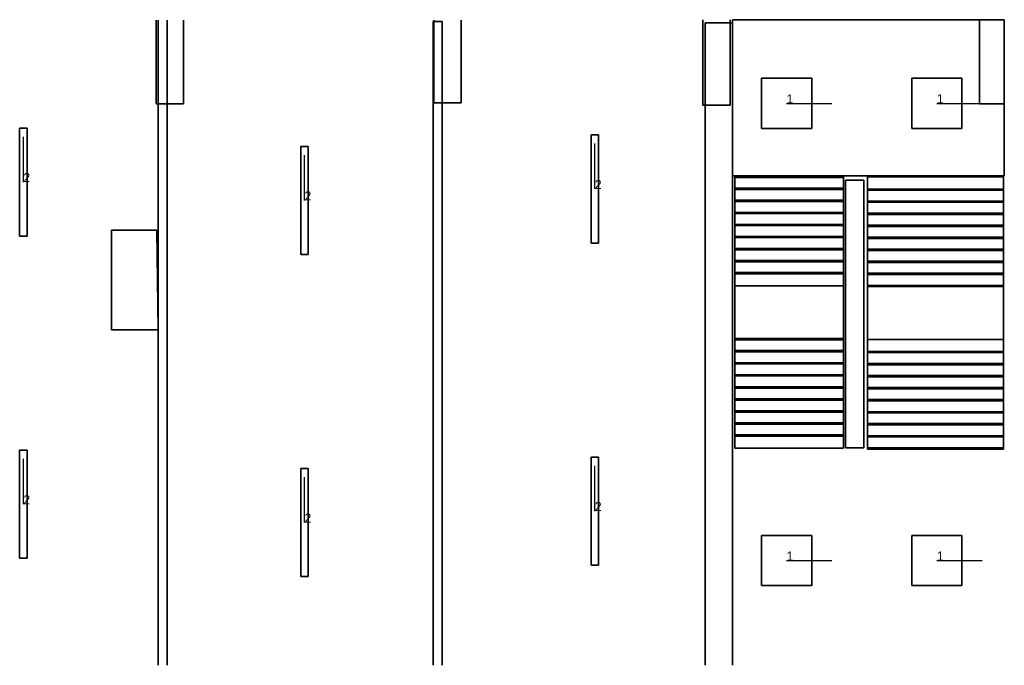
# Model space of a CAD drawing. Extents: x 84842 to 173860, y -489104 to -477254.
# Tile 6 of 6: x 141529 to 152392, y -489104 to -481984. Entities that reach past the tile are written whole.
import ezdxf

# ---------------------------------------------------------------- set-up
doc = ezdxf.new("R2010")
doc.units = 0
doc.header["$MEASUREMENT"] = 0
for name, color, linetype in [('DLXFURN', 5, 'Continuous'), ('DLXLUM', 2, 'Continuous'), ('DLXLUMEX', 2, 'Continuous')]:
    doc.layers.add(name, color=color, linetype=linetype)

# ---------------------------------------------------------------- blocks, each defined once
blk = doc.blocks.new('*U23')
for p, q in [((41, 596), (-41, 596)), ((-41, 596), (-41, -596)), ((-41, 596), (-41, -596)), ((-41, -596), (-41, 596)), ((-41, 596), (-41, 596)), ((41, 596), (-41, 596)), ((-41, 596), (-41, 596)), ((-41, 596), (41, 596)), ((-41, -596), (-41, 596)), ((-41, 596), (41, 596)), ((41, -596), (41, 596)), ((41, 596), (41, 596)), ((41, -596), (41, 596)), ((41, 596), (41, 596)), ((41, 596), (41, -596)), ((41, 596), (41, -596)), ((-41, -596), (41, -596)), ((-41, -596), (41, -596)), ((41, -596), (-41, -596)), ((-41, -596), (-41, -596)), ((-41, -596), (-41, -596)), ((41, -596), (-41, -596)), ((41, -596), (41, -596)), ((41, -596), (41, -596))]:
    blk.add_line(p, q)
at = {"color": 1}
blk.add_line((0, 0), (0, 500), dxfattribs=at)
at = {"layer": 'DLXLUMEX', "color": 7}
blk.add_text('2', height=100, dxfattribs=at).set_placement((0, 0))
blk = doc.blocks.new('*U34')
for p, q in [((41, 596), (-41, 596)), ((-41, 596), (-41, -596)), ((-41, 596), (-41, -596)), ((-41, -596), (-41, 596)), ((-41, 596), (-41, 596)), ((41, 596), (-41, 596)), ((-41, 596), (-41, 596)), ((-41, 596), (41, 596)), ((-41, -596), (-41, 596)), ((-41, 596), (41, 596)), ((41, -596), (41, 596)), ((41, 596), (41, 596)), ((41, -596), (41, 596)), ((41, 596), (41, 596)), ((41, 596), (41, -596)), ((41, 596), (41, -596)), ((-41, -596), (41, -596)), ((-41, -596), (41, -596)), ((41, -596), (-41, -596)), ((-41, -596), (-41, -596)), ((-41, -596), (-41, -596)), ((41, -596), (-41, -596)), ((41, -596), (41, -596)), ((41, -596), (41, -596))]:
    blk.add_line(p, q)
at = {"color": 1}
blk.add_line((0, 0), (0, 500), dxfattribs=at)
at = {"layer": 'DLXLUMEX', "color": 7}
blk.add_text('2', height=100, dxfattribs=at).set_placement((0, 0))
blk = doc.blocks.new('*U45')
for p, q in [((276.5, 276.5), (-276.5, 276.5)), ((-276.5, 276.5), (-276.5, -276.5)), ((-276.5, 276.5), (-276.5, -276.5)), ((-276.5, -276.5), (-276.5, 276.5)), ((-276.5, 276.5), (-276.5, 276.5)), ((276.5, 276.5), (-276.5, 276.5)), ((-276.5, 276.5), (-276.5, 276.5)), ((-276.5, 276.5), (276.5, 276.5)), ((-276.5, -276.5), (-276.5, 276.5)), ((-276.5, 276.5), (276.5, 276.5)), ((276.5, -276.5), (276.5, 276.5)), ((276.5, 276.5), (276.5, 276.5)), ((276.5, -276.5), (276.5, 276.5)), ((276.5, 276.5), (276.5, 276.5)), ((276.5, 276.5), (276.5, -276.5)), ((276.5, 276.5), (276.5, -276.5)), ((-276.5, -276.5), (276.5, -276.5)), ((-276.5, -276.5), (-276.5, -276.5)), ((-276.5, -276.5), (276.5, -276.5)), ((276.5, -276.5), (-276.5, -276.5)), ((-276.5, -276.5), (-276.5, -276.5)), ((276.5, -276.5), (-276.5, -276.5)), ((276.5, -276.5), (276.5, -276.5)), ((276.5, -276.5), (276.5, -276.5))]:
    blk.add_line(p, q)
at = {"color": 1}
blk.add_line((0, 0), (500, 0), dxfattribs=at)
at = {"layer": 'DLXLUMEX', "color": 7}
blk.add_text('1', height=100, dxfattribs=at).set_placement((0, 0))
blk = doc.blocks.new('*U46')
for p, q in [((276.5, 276.5), (-276.5, 276.5)), ((-276.5, 276.5), (-276.5, -276.5)), ((-276.5, 276.5), (-276.5, -276.5)), ((-276.5, -276.5), (-276.5, 276.5)), ((-276.5, 276.5), (-276.5, 276.5)), ((276.5, 276.5), (-276.5, 276.5)), ((-276.5, 276.5), (-276.5, 276.5)), ((-276.5, 276.5), (276.5, 276.5)), ((-276.5, -276.5), (-276.5, 276.5)), ((-276.5, 276.5), (276.5, 276.5)), ((276.5, -276.5), (276.5, 276.5)), ((276.5, 276.5), (276.5, 276.5)), ((276.5, -276.5), (276.5, 276.5)), ((276.5, 276.5), (276.5, 276.5)), ((276.5, 276.5), (276.5, -276.5)), ((276.5, 276.5), (276.5, -276.5)), ((-276.5, -276.5), (276.5, -276.5)), ((-276.5, -276.5), (-276.5, -276.5)), ((-276.5, -276.5), (276.5, -276.5)), ((276.5, -276.5), (-276.5, -276.5)), ((-276.5, -276.5), (-276.5, -276.5)), ((276.5, -276.5), (-276.5, -276.5)), ((276.5, -276.5), (276.5, -276.5)), ((276.5, -276.5), (276.5, -276.5))]:
    blk.add_line(p, q)
at = {"color": 1}
blk.add_line((0, 0), (500, 0), dxfattribs=at)
at = {"layer": 'DLXLUMEX', "color": 7}
blk.add_text('1', height=100, dxfattribs=at).set_placement((0, 0))
blk = doc.blocks.new('*U47')
for p, q in [((276.5, 276.5), (-276.5, 276.5)), ((-276.5, 276.5), (-276.5, -276.5)), ((-276.5, 276.5), (-276.5, -276.5)), ((-276.5, -276.5), (-276.5, 276.5)), ((-276.5, 276.5), (-276.5, 276.5)), ((276.5, 276.5), (-276.5, 276.5)), ((-276.5, 276.5), (-276.5, 276.5)), ((-276.5, 276.5), (276.5, 276.5)), ((-276.5, -276.5), (-276.5, 276.5)), ((-276.5, 276.5), (276.5, 276.5)), ((276.5, -276.5), (276.5, 276.5)), ((276.5, 276.5), (276.5, 276.5)), ((276.5, -276.5), (276.5, 276.5)), ((276.5, 276.5), (276.5, 276.5)), ((276.5, 276.5), (276.5, -276.5)), ((276.5, 276.5), (276.5, -276.5)), ((-276.5, -276.5), (276.5, -276.5)), ((-276.5, -276.5), (-276.5, -276.5)), ((-276.5, -276.5), (276.5, -276.5)), ((276.5, -276.5), (-276.5, -276.5)), ((-276.5, -276.5), (-276.5, -276.5)), ((276.5, -276.5), (-276.5, -276.5)), ((276.5, -276.5), (276.5, -276.5)), ((276.5, -276.5), (276.5, -276.5))]:
    blk.add_line(p, q)
at = {"color": 1}
blk.add_line((0, 0), (500, 0), dxfattribs=at)
at = {"layer": 'DLXLUMEX', "color": 7}
blk.add_text('1', height=100, dxfattribs=at).set_placement((0, 0))
blk = doc.blocks.new('*U48')
for p, q in [((276.5, 276.5), (-276.5, 276.5)), ((-276.5, 276.5), (-276.5, -276.5)), ((-276.5, 276.5), (-276.5, -276.5)), ((-276.5, -276.5), (-276.5, 276.5)), ((-276.5, 276.5), (-276.5, 276.5)), ((276.5, 276.5), (-276.5, 276.5)), ((-276.5, 276.5), (-276.5, 276.5)), ((-276.5, 276.5), (276.5, 276.5)), ((-276.5, -276.5), (-276.5, 276.5)), ((-276.5, 276.5), (276.5, 276.5)), ((276.5, -276.5), (276.5, 276.5)), ((276.5, 276.5), (276.5, 276.5)), ((276.5, -276.5), (276.5, 276.5)), ((276.5, 276.5), (276.5, 276.5)), ((276.5, 276.5), (276.5, -276.5)), ((276.5, 276.5), (276.5, -276.5)), ((-276.5, -276.5), (276.5, -276.5)), ((-276.5, -276.5), (-276.5, -276.5)), ((-276.5, -276.5), (276.5, -276.5)), ((276.5, -276.5), (-276.5, -276.5)), ((-276.5, -276.5), (-276.5, -276.5)), ((276.5, -276.5), (-276.5, -276.5)), ((276.5, -276.5), (276.5, -276.5)), ((276.5, -276.5), (276.5, -276.5))]:
    blk.add_line(p, q)
at = {"color": 1}
blk.add_line((0, 0), (500, 0), dxfattribs=at)
at = {"layer": 'DLXLUMEX', "color": 7}
blk.add_text('1', height=100, dxfattribs=at).set_placement((0, 0))
blk = doc.blocks.new('*U88')
for p, q in [((41, 596), (-41, 596)), ((-41, 596), (-41, -596)), ((-41, -596), (-41, 596)), ((-41, 596), (-41, 596)), ((-41, 596), (-41, -596)), ((41, 596), (-41, 596)), ((-41, 596), (-41, 596)), ((-41, 596), (41, 596)), ((-41, -596), (-41, 596)), ((-41, 596), (41, 596)), ((41, -596), (41, 596)), ((41, 596), (41, 596)), ((41, -596), (41, 596)), ((41, 596), (41, 596)), ((41, 596), (41, -596)), ((41, 596), (41, -596)), ((-41, -596), (41, -596)), ((-41, -596), (41, -596)), ((41, -596), (-41, -596)), ((-41, -596), (-41, -596)), ((-41, -596), (-41, -596)), ((41, -596), (-41, -596)), ((41, -596), (41, -596)), ((41, -596), (41, -596))]:
    blk.add_line(p, q)
at = {"color": 1}
blk.add_line((0, 0), (0, 500), dxfattribs=at)
at = {"layer": 'DLXLUMEX', "color": 7}
blk.add_text('2', height=100, dxfattribs=at).set_placement((0, 0))
blk = doc.blocks.new('*U89')
for p, q in [((41, 596), (-41, 596)), ((-41, 596), (-41, -596)), ((-41, 596), (-41, -596)), ((-41, -596), (-41, 596)), ((-41, 596), (-41, 596)), ((41, 596), (-41, 596)), ((-41, 596), (-41, 596)), ((-41, 596), (41, 596)), ((-41, -596), (-41, 596)), ((-41, 596), (41, 596)), ((41, -596), (41, 596)), ((41, 596), (41, 596)), ((41, -596), (41, 596)), ((41, 596), (41, 596)), ((41, 596), (41, -596)), ((41, 596), (41, -596)), ((-41, -596), (41, -596)), ((-41, -596), (41, -596)), ((41, -596), (-41, -596)), ((-41, -596), (-41, -596)), ((-41, -596), (-41, -596)), ((41, -596), (-41, -596)), ((41, -596), (41, -596)), ((41, -596), (41, -596))]:
    blk.add_line(p, q)
at = {"color": 1}
blk.add_line((0, 0), (0, 500), dxfattribs=at)
at = {"layer": 'DLXLUMEX', "color": 7}
blk.add_text('2', height=100, dxfattribs=at).set_placement((0, 0))
blk = doc.blocks.new('*U90')
for p, q in [((41, 596), (-41, 596)), ((-41, 596), (-41, -596)), ((-41, 596), (-41, -596)), ((-41, -596), (-41, 596)), ((-41, 596), (-41, 596)), ((41, 596), (-41, 596)), ((-41, 596), (-41, 596)), ((-41, 596), (41, 596)), ((-41, -596), (-41, 596)), ((-41, 596), (41, 596)), ((41, -596), (41, 596)), ((41, 596), (41, 596)), ((41, -596), (41, 596)), ((41, 596), (41, 596)), ((41, 596), (41, -596)), ((41, 596), (41, -596)), ((-41, -596), (41, -596)), ((-41, -596), (41, -596)), ((41, -596), (-41, -596)), ((-41, -596), (-41, -596)), ((-41, -596), (-41, -596)), ((41, -596), (-41, -596)), ((41, -596), (41, -596)), ((41, -596), (41, -596))]:
    blk.add_line(p, q)
at = {"color": 1}
blk.add_line((0, 0), (0, 500), dxfattribs=at)
at = {"layer": 'DLXLUMEX', "color": 7}
blk.add_text('2', height=100, dxfattribs=at).set_placement((0, 0))
blk = doc.blocks.new('*U91')
for p, q in [((41, 596), (-41, 596)), ((-41, 596), (-41, -596)), ((-41, 596), (-41, -596)), ((-41, -596), (-41, 596)), ((-41, 596), (-41, 596)), ((41, 596), (-41, 596)), ((-41, 596), (-41, 596)), ((-41, 596), (41, 596)), ((-41, -596), (-41, 596)), ((-41, 596), (41, 596)), ((41, -596), (41, 596)), ((41, 596), (41, 596)), ((41, -596), (41, 596)), ((41, 596), (41, 596)), ((41, 596), (41, -596)), ((41, 596), (41, -596)), ((-41, -596), (41, -596)), ((-41, -596), (41, -596)), ((41, -596), (-41, -596)), ((-41, -596), (-41, -596)), ((-41, -596), (-41, -596)), ((41, -596), (-41, -596)), ((41, -596), (41, -596)), ((41, -596), (41, -596))]:
    blk.add_line(p, q)
at = {"color": 1}
blk.add_line((0, 0), (0, 500), dxfattribs=at)
at = {"layer": 'DLXLUMEX', "color": 7}
blk.add_text('2', height=100, dxfattribs=at).set_placement((0, 0))
blk = doc.blocks.new('*U2')
for p, q in [((-150, 423), (-150, 423)), ((-150, 423), (-150, -500)), ((-150, -500), (-150, 423)), ((150, 423), (150, -500)), ((150, -500), (150, 423)), ((150, 423), (150, 423)), ((-150, -500), (150, -500)), ((150, -500), (-150, -500)), ((-150, -500), (-150, -500)), ((-150, -500), (-150, -500)), ((150, -500), (150, -500)), ((150, -500), (150, -500))]:
    blk.add_line(p, q)
blk = doc.blocks.new('*U3')
for p, q in [((-150, 413), (-150, 413)), ((-150, 413), (-150, -500)), ((-150, -500), (-150, 413)), ((150, 413), (150, -500)), ((150, -500), (150, 413)), ((150, 413), (150, 413)), ((-150, -500), (150, -500)), ((150, -500), (-150, -500)), ((-150, -500), (-150, -500)), ((-150, -500), (-150, -500)), ((150, -500), (150, -500)), ((150, -500), (150, -500))]:
    blk.add_line(p, q)
blk = doc.blocks.new('*U4')
for p, q in [((-150, 439), (-150, 439)), ((-150, 439), (-150, -500)), ((-150, -500), (-150, 439)), ((150, 440), (150, -500)), ((150, -500), (150, 440)), ((150, 440), (150, 440)), ((-150, -500), (150, -500)), ((150, -500), (-150, -500)), ((-150, -500), (-150, -500)), ((-150, -500), (-150, -500)), ((150, -500), (150, -500)), ((150, -500), (150, -500))]:
    blk.add_line(p, q)
blk = doc.blocks.new('*U5')
for p, q in [((-150, 429), (-150, 429)), ((-150, 429), (-150, -500)), ((-150, -500), (-150, 429)), ((-150, -500), (-150, -500)), ((123, -500), (-150, -500)), ((-150, -500), (-150, -500)), ((-150, -500), (123, -500)), ((123, -500), (123, -500))]:
    blk.add_line(p, q)
blk = doc.blocks.new('*U16')
for p, q in [((-50, 3585), (-50, 3585)), ((-50, 3585), (-50, -3529)), ((-50, -3529), (-50, 3585)), ((50, 3585), (50, -3529)), ((50, -3529), (50, 3585)), ((50, 3585), (50, 3585)), ((-50, -3529), (-50, -3529)), ((50, -3529), (50, -3529))]:
    blk.add_line(p, q)
blk = doc.blocks.new('*U17')
for p, q in [((-398, 397), (-398, -703)), ((-398, -703), (-398, 397)), ((-398, 397), (-398, 397)), ((102, 397), (-398, 397)), ((-398, 397), (-398, 397)), ((-398, 397), (102, 397)), ((116, -703), (102, 397)), ((102, 397), (102, 397)), ((102, 397), (116, -703)), ((102, 397), (102, 397)), ((-398, -703), (-398, -703)), ((116, -703), (-398, -703)), ((-398, -703), (-398, -703)), ((-398, -703), (116, -703)), ((116, -703), (116, -703)), ((116, -703), (116, -703))]:
    blk.add_line(p, q)
blk = doc.blocks.new('*U18')
for p, q in [((150, 3600), (-150, 3600)), ((-150, 3600), (-150, 3600)), ((-150, 3600), (150, 3600)), ((-150, -3487), (-150, 3600)), ((-150, 3600), (-150, 3600)), ((-150, 3600), (-150, -3487)), ((150, 3600), (150, 3600)), ((150, -3487), (150, 3600)), ((150, 3600), (150, 3600)), ((150, 3600), (150, -3487)), ((-150, -3487), (-150, -3487)), ((150, -3487), (150, -3487))]:
    blk.add_line(p, q)
blk = doc.blocks.new('*U19')
for p, q in [((50, -1800), (50, 1150)), ((50, 1150), (50, 1150)), ((50, 1150), (50, -1800)), ((50, 1150), (50, 1150)), ((50, 1150), (250, 1150)), ((250, 1150), (50, 1150)), ((250, -1800), (250, 1150)), ((250, 1150), (250, 1150)), ((250, 1150), (250, -1800)), ((250, 1150), (250, 1150)), ((50, -1800), (50, -1800)), ((50, -1800), (250, -1800)), ((250, -1800), (50, -1800)), ((50, -1800), (50, -1800)), ((250, -1800), (250, -1800)), ((250, -1800), (250, -1800))]:
    blk.add_line(p, q)
blk = doc.blocks.new('*U20')
for p, q in [((-1750, 1118), (-1750, -603)), ((-1372, 1118), (-1750, 1118)), ((-1750, 1118), (-1372, 1118)), ((-1750, -603), (-1750, 1118)), ((-1750, 1118), (-1750, 1118)), ((-1750, 1118), (-1750, -603)), ((-1750, -603), (-1750, 1118)), ((1250, 1118), (-1372, 1118)), ((-1372, 1118), (1250, 1118)), ((-1372, 1118), (-1372, 1118)), ((-1372, 1118), (1250, 1118)), ((1250, 1118), (-1372, 1118)), ((1250, -603), (1250, 1118)), ((1250, 1118), (1250, -603)), ((1250, 1118), (1250, 1118)), ((-1750, -603), (1250, -603)), ((1250, -603), (-1750, -603)), ((-1750, -603), (-1750, -603)), ((1250, -603), (-1750, -603)), ((-1750, -603), (-1750, -603)), ((-1750, -603), (1250, -603)), ((1250, -603), (1250, -603))]:
    blk.add_line(p, q)
blk = doc.blocks.new('*U21')
for p, q in [((0, 2986), (-1500, 2986)), ((-1500, 2986), (-1500, 2840)), ((0, 2986), (-1500, 2986)), ((-1500, 2986), (-1500, 2986)), ((-1500, 2986), (0, 2986)), ((-1500, 1791), (-1500, 2986)), ((-1500, 2986), (0, 2986)), ((-1500, 2986), (-1500, 2986)), ((-1500, 2840), (-1500, 2986)), ((-1500, 2986), (-1500, 1791)), ((0, 2840), (0, 2986)), ((0, 2986), (0, 2986)), ((0, 2986), (0, 1791)), ((0, 2986), (0, 2986)), ((0, 2986), (0, 2840)), ((0, 1791), (0, 2986)), ((0, 2853), (-1500, 2853)), ((-1500, 2853), (-1500, 2707)), ((-1500, 2853), (0, 2853)), ((-1500, 2840), (-1500, 2853)), ((-1500, 2853), (0, 2853)), ((0, 2853), (-1500, 2853)), ((-1500, 2853), (-1500, 2853)), ((-1500, 2853), (-1500, 2853)), ((-1500, 2853), (-1500, 2840)), ((-1500, 2707), (-1500, 2853)), ((0, 2840), (-1500, 2840)), ((0, 2840), (-1500, 2840)), ((-1500, 2840), (-1500, 2840)), ((-1500, 2840), (0, 2840)), ((-1500, 2840), (0, 2840)), ((-1500, 2840), (-1500, 2840)), ((0, 2707), (0, 2853)), ((0, 2853), (0, 2840)), ((0, 2853), (0, 2853)), ((0, 2840), (0, 2853)), ((0, 2853), (0, 2853)), ((0, 2853), (0, 2707)), ((0, 2840), (0, 2840)), ((0, 2840), (0, 2840)), ((0, 2721), (-1500, 2721)), ((-1500, 2721), (-1500, 2574)), ((-1500, 2721), (0, 2721)), ((-1500, 2707), (-1500, 2721)), ((-1500, 2721), (0, 2721)), ((0, 2721), (-1500, 2721)), ((-1500, 2721), (-1500, 2721)), ((-1500, 2574), (-1500, 2721)), ((-1500, 2721), (-1500, 2707)), ((-1500, 2721), (-1500, 2721)), ((0, 2574), (0, 2721)), ((0, 2721), (0, 2707)), ((0, 2721), (0, 2721)), ((0, 2721), (0, 2721)), ((0, 2707), (0, 2721)), ((0, 2721), (0, 2574)), ((0, 2707), (-1500, 2707)), ((0, 2707), (-1500, 2707)), ((-1500, 2707), (-1500, 2707)), ((-1500, 2707), (0, 2707)), ((-1500, 2707), (0, 2707)), ((-1500, 2707), (-1500, 2707)), ((0, 2707), (0, 2707)), ((0, 2707), (0, 2707)), ((0, 2588), (-1500, 2588)), ((-1500, 2588), (-1500, 2441)), ((-1500, 2588), (0, 2588)), ((-1500, 2574), (-1500, 2588)), ((-1500, 2588), (0, 2588)), ((0, 2588), (-1500, 2588)), ((-1500, 2588), (-1500, 2588)), ((-1500, 2441), (-1500, 2588)), ((-1500, 2588), (-1500, 2574)), ((-1500, 2588), (-1500, 2588)), ((0, 2574), (-1500, 2574)), ((0, 2574), (-1500, 2574)), ((-1500, 2574), (-1500, 2574)), ((-1500, 2574), (0, 2574)), ((-1500, 2574), (0, 2574)), ((-1500, 2574), (-1500, 2574)), ((0, 2441), (0, 2588)), ((0, 2588), (0, 2574)), ((0, 2588), (0, 2588)), ((0, 2588), (0, 2441)), ((0, 2588), (0, 2588)), ((0, 2574), (0, 2588)), ((0, 2574), (0, 2574)), ((0, 2574), (0, 2574)), ((0, 2455), (-1500, 2455)), ((-1500, 2455), (-1500, 2308)), ((-1500, 2455), (0, 2455)), ((-1500, 2441), (-1500, 2455)), ((-1500, 2455), (0, 2455)), ((0, 2455), (-1500, 2455)), ((-1500, 2455), (-1500, 2455)), ((-1500, 2455), (-1500, 2455)), ((-1500, 2455), (-1500, 2441)), ((-1500, 2308), (-1500, 2455)), ((0, 2441), (-1500, 2441)), ((0, 2441), (-1500, 2441)), ((-1500, 2441), (-1500, 2441)), ((-1500, 2441), (0, 2441)), ((-1500, 2441), (0, 2441)), ((-1500, 2441), (-1500, 2441)), ((0, 2308), (0, 2455)), ((0, 2455), (0, 2441)), ((0, 2455), (0, 2455)), ((0, 2441), (0, 2455)), ((0, 2455), (0, 2455)), ((0, 2455), (0, 2308)), ((0, 2441), (0, 2441)), ((0, 2441), (0, 2441)), ((0, 2322), (-1500, 2322)), ((-1500, 2322), (-1500, 2176)), ((-1500, 2322), (0, 2322)), ((-1500, 2308), (-1500, 2322)), ((-1500, 2322), (0, 2322)), ((0, 2322), (-1500, 2322)), ((-1500, 2322), (-1500, 2322)), ((-1500, 2176), (-1500, 2322)), ((-1500, 2322), (-1500, 2322)), ((-1500, 2322), (-1500, 2308)), ((0, 2308), (-1500, 2308)), ((0, 2308), (-1500, 2308)), ((-1500, 2308), (-1500, 2308)), ((-1500, 2308), (0, 2308)), ((-1500, 2308), (0, 2308)), ((-1500, 2308), (-1500, 2308)), ((0, 2176), (0, 2322)), ((0, 2322), (0, 2308)), ((0, 2322), (0, 2322)), ((0, 2308), (0, 2322)), ((0, 2322), (0, 2322)), ((0, 2322), (0, 2176)), ((0, 2308), (0, 2308)), ((0, 2308), (0, 2308)), ((0, 2189), (-1500, 2189)), ((-1500, 2189), (-1500, 2043)), ((-1500, 2189), (0, 2189)), ((-1500, 2176), (-1500, 2189)), ((-1500, 2189), (0, 2189)), ((0, 2189), (-1500, 2189)), ((-1500, 2189), (-1500, 2189)), ((-1500, 2043), (-1500, 2189)), ((-1500, 2189), (-1500, 2176)), ((-1500, 2189), (-1500, 2189)), ((0, 2176), (-1500, 2176)), ((0, 2176), (-1500, 2176)), ((-1500, 2176), (-1500, 2176)), ((-1500, 2176), (0, 2176)), ((-1500, 2176), (0, 2176)), ((-1500, 2176), (-1500, 2176)), ((0, 2043), (0, 2189)), ((0, 2189), (0, 2176)), ((0, 2189), (0, 2189)), ((0, 2189), (0, 2189)), ((0, 2176), (0, 2189)), ((0, 2189), (0, 2043)), ((0, 2176), (0, 2176)), ((0, 2176), (0, 2176)), ((0, 2056), (-1500, 2056)), ((-1500, 2056), (-1500, 1910)), ((-1500, 2056), (0, 2056)), ((-1500, 2043), (-1500, 2056)), ((-1500, 2056), (0, 2056)), ((0, 2056), (-1500, 2056)), ((-1500, 2056), (-1500, 2056)), ((-1500, 1910), (-1500, 2056)), ((-1500, 2056), (-1500, 2056)), ((-1500, 2056), (-1500, 2043)), ((0, 2043), (-1500, 2043)), ((0, 2043), (-1500, 2043)), ((-1500, 2043), (-1500, 2043)), ((-1500, 2043), (0, 2043)), ((-1500, 2043), (0, 2043)), ((-1500, 2043), (-1500, 2043)), ((0, 1910), (0, 2056)), ((0, 2056), (0, 2043)), ((0, 2056), (0, 2056)), ((0, 2056), (0, 2056)), ((0, 2056), (0, 1910)), ((0, 2043), (0, 2056)), ((0, 2043), (0, 2043)), ((0, 2043), (0, 2043)), ((0, 1924), (-1500, 1924)), ((-1500, 1924), (-1500, 1777)), ((-1500, 1924), (0, 1924)), ((-1500, 1910), (-1500, 1924)), ((-1500, 1924), (0, 1924)), ((0, 1924), (-1500, 1924)), ((-1500, 1924), (-1500, 1924)), ((-1500, 1777), (-1500, 1924)), ((-1500, 1924), (-1500, 1924)), ((-1500, 1924), (-1500, 1910)), ((0, 1910), (-1500, 1910)), ((0, 1910), (-1500, 1910)), ((-1500, 1910), (-1500, 1910)), ((-1500, 1910), (0, 1910)), ((-1500, 1910), (0, 1910)), ((-1500, 1910), (-1500, 1910)), ((0, 1777), (0, 1924)), ((0, 1924), (0, 1910)), ((0, 1924), (0, 1924)), ((0, 1924), (0, 1924)), ((0, 1910), (0, 1924)), ((0, 1924), (0, 1777)), ((0, 1910), (0, 1910)), ((0, 1910), (0, 1910)), ((-1500, 1791), (0, 1791)), ((-1500, 1777), (-1500, 1791)), ((0, 1791), (-1500, 1791)), ((-1500, 1791), (-1500, 1791)), ((-1500, 1791), (0, 1791)), ((0, 1791), (-1500, 1791)), ((-1500, 1791), (-1500, 1791)), ((-1500, 1791), (-1500, 1777)), ((-1500, 1791), (-1500, 1195)), ((-1500, 1049), (-1500, 1791)), ((-1500, 1791), (0, 1791)), ((-1500, 1195), (-1500, 1791)), ((0, 1791), (-1500, 1791)), ((-1500, 1791), (-1500, 1049)), ((0, 1777), (-1500, 1777)), ((0, 1777), (-1500, 1777)), ((-1500, 1777), (-1500, 1777)), ((-1500, 1777), (0, 1777)), ((-1500, 1777), (0, 1777)), ((-1500, 1777), (-1500, 1777)), ((0, 1791), (0, 1777)), ((0, 1791), (0, 1791)), ((0, 1791), (0, 1195)), ((0, 1049), (0, 1791)), ((0, 1777), (0, 1791)), ((0, 1791), (0, 1791)), ((0, 1195), (0, 1791)), ((0, 1791), (0, 1049)), ((0, 1777), (0, 1777)), ((0, 1777), (0, 1777)), ((-1500, 133), (-1500, 1195)), ((-1500, 1195), (0, 1195)), ((-1500, 1195), (-1500, 133)), ((0, 1195), (-1500, 1195)), ((0, 1195), (0, 133)), ((0, 133), (0, 1195)), ((0, 1063), (-1500, 1063)), ((-1500, 1063), (-1500, 916)), ((-1500, 1063), (0, 1063)), ((-1500, 1049), (-1500, 1063)), ((-1500, 1063), (0, 1063)), ((0, 1063), (-1500, 1063)), ((-1500, 1063), (-1500, 1063)), ((-1500, 1063), (-1500, 1049)), ((-1500, 916), (-1500, 1063)), ((-1500, 1063), (-1500, 1063)), ((0, 1049), (-1500, 1049)), ((0, 1049), (-1500, 1049)), ((-1500, 1049), (-1500, 1049)), ((-1500, 1049), (0, 1049)), ((-1500, 1049), (-1500, 1049)), ((-1500, 1049), (0, 1049)), ((0, 916), (0, 1063)), ((0, 1063), (0, 1049)), ((0, 1063), (0, 1063)), ((0, 1063), (0, 1063)), ((0, 1063), (0, 916)), ((0, 1049), (0, 1063)), ((0, 1049), (0, 1049)), ((0, 1049), (0, 1049)), ((0, 930), (-1500, 930)), ((-1500, 930), (-1500, 783)), ((-1500, 930), (0, 930)), ((-1500, 916), (-1500, 930)), ((-1500, 930), (0, 930)), ((0, 930), (-1500, 930)), ((-1500, 930), (-1500, 930)), ((-1500, 783), (-1500, 930)), ((-1500, 930), (-1500, 916)), ((-1500, 930), (-1500, 930)), ((0, 916), (-1500, 916)), ((0, 916), (-1500, 916)), ((-1500, 916), (-1500, 916)), ((-1500, 916), (0, 916)), ((-1500, 916), (0, 916)), ((-1500, 916), (-1500, 916)), ((0, 783), (0, 930)), ((0, 930), (0, 916)), ((0, 930), (0, 930)), ((0, 930), (0, 930)), ((0, 916), (0, 930)), ((0, 930), (0, 783)), ((0, 916), (0, 916)), ((0, 916), (0, 916)), ((0, 797), (-1500, 797)), ((-1500, 797), (-1500, 650)), ((-1500, 797), (0, 797)), ((-1500, 783), (-1500, 797)), ((-1500, 797), (0, 797)), ((0, 797), (-1500, 797)), ((-1500, 797), (-1500, 797)), ((-1500, 797), (-1500, 797)), ((-1500, 797), (-1500, 783)), ((-1500, 650), (-1500, 797)), ((0, 783), (-1500, 783)), ((0, 783), (-1500, 783)), ((-1500, 783), (-1500, 783)), ((-1500, 783), (0, 783)), ((-1500, 783), (0, 783)), ((-1500, 783), (-1500, 783)), ((0, 650), (0, 797)), ((0, 797), (0, 783)), ((0, 797), (0, 797)), ((0, 783), (0, 797)), ((0, 797), (0, 797)), ((0, 797), (0, 650)), ((0, 783), (0, 783)), ((0, 783), (0, 783)), ((0, 664), (-1500, 664)), ((-1500, 664), (-1500, 518)), ((-1500, 664), (0, 664)), ((-1500, 650), (-1500, 664)), ((-1500, 664), (0, 664)), ((0, 664), (-1500, 664)), ((-1500, 664), (-1500, 664)), ((-1500, 518), (-1500, 664)), ((-1500, 664), (-1500, 664)), ((-1500, 664), (-1500, 650)), ((0, 518), (0, 664)), ((0, 664), (0, 650)), ((0, 664), (0, 664)), ((0, 664), (0, 664)), ((0, 650), (0, 664)), ((0, 664), (0, 518)), ((0, 650), (-1500, 650)), ((0, 650), (-1500, 650)), ((-1500, 650), (-1500, 650)), ((-1500, 650), (0, 650)), ((-1500, 650), (0, 650)), ((-1500, 650), (-1500, 650)), ((0, 650), (0, 650)), ((0, 650), (0, 650)), ((0, 531), (-1500, 531)), ((-1500, 531), (-1500, 385)), ((-1500, 531), (0, 531)), ((-1500, 518), (-1500, 531)), ((-1500, 531), (0, 531)), ((0, 531), (-1500, 531)), ((-1500, 531), (-1500, 531)), ((-1500, 385), (-1500, 531)), ((-1500, 531), (-1500, 518)), ((-1500, 531), (-1500, 531)), ((0, 518), (-1500, 518)), ((0, 518), (-1500, 518)), ((-1500, 518), (-1500, 518)), ((-1500, 518), (0, 518)), ((-1500, 518), (0, 518)), ((-1500, 518), (-1500, 518)), ((0, 385), (0, 531)), ((0, 531), (0, 518)), ((0, 531), (0, 531)), ((0, 531), (0, 531)), ((0, 518), (0, 531)), ((0, 531), (0, 385)), ((0, 518), (0, 518)), ((0, 518), (0, 518)), ((0, 398), (-1500, 398)), ((-1500, 398), (-1500, 252)), ((-1500, 398), (0, 398)), ((-1500, 385), (-1500, 398)), ((-1500, 398), (0, 398)), ((0, 398), (-1500, 398)), ((-1500, 398), (-1500, 398)), ((-1500, 252), (-1500, 398)), ((-1500, 398), (-1500, 398)), ((-1500, 398), (-1500, 385)), ((0, 385), (-1500, 385)), ((0, 385), (-1500, 385)), ((-1500, 385), (-1500, 385)), ((-1500, 385), (0, 385)), ((-1500, 385), (0, 385)), ((-1500, 385), (-1500, 385)), ((0, 252), (0, 398)), ((0, 398), (0, 385)), ((0, 398), (0, 398)), ((0, 398), (0, 398)), ((0, 398), (0, 252)), ((0, 385), (0, 398)), ((0, 385), (0, 385)), ((0, 385), (0, 385)), ((0, 266), (-1500, 266)), ((-1500, 266), (-1500, 119)), ((-1500, 266), (0, 266)), ((-1500, 252), (-1500, 266)), ((-1500, 266), (0, 266)), ((0, 266), (-1500, 266)), ((-1500, 266), (-1500, 266)), ((-1500, 119), (-1500, 266)), ((-1500, 266), (-1500, 266)), ((-1500, 266), (-1500, 252)), ((0, 252), (-1500, 252)), ((0, 252), (-1500, 252)), ((-1500, 252), (-1500, 252)), ((-1500, 252), (0, 252)), ((-1500, 252), (0, 252)), ((-1500, 252), (-1500, 252)), ((0, 119), (0, 266)), ((0, 266), (0, 252)), ((0, 266), (0, 266)), ((0, 266), (0, 266)), ((0, 252), (0, 266)), ((0, 266), (0, 119)), ((0, 252), (0, 252)), ((0, 252), (0, 252)), ((0, 133), (-1500, 133)), ((-1500, 133), (-1500, -14)), ((-1500, 133), (0, 133)), ((-1500, 119), (-1500, 133)), ((0, 133), (-1500, 133)), ((-1500, 133), (0, 133)), ((0, 133), (-1500, 133)), ((-1500, 133), (-1500, 133)), ((-1500, 133), (-1500, 133)), ((-1500, 133), (-1500, 119)), ((-1500, 133), (-1500, 0)), ((-1500, -14), (-1500, 133)), ((0, 119), (-1500, 119)), ((0, 119), (-1500, 119)), ((-1500, 119), (-1500, 119)), ((-1500, 119), (0, 119)), ((-1500, 119), (0, 119)), ((-1500, 119), (-1500, 119)), ((0, -14), (0, 133)), ((0, 133), (0, 119)), ((0, 133), (0, 133)), ((0, 119), (0, 133)), ((0, 133), (0, 133)), ((0, 0), (0, 133)), ((0, 133), (0, -14)), ((0, 119), (0, 119)), ((0, 119), (0, 119)), ((-1500, 0), (0, 0)), ((-1500, -14), (-1500, 0)), ((0, 0), (-1500, 0)), ((-1500, 0), (-1500, 0)), ((-1500, 0), (0, 0)), ((-1500, 0), (-1500, 0)), ((-1500, 0), (-1500, -14)), ((0, 0), (0, -14)), ((0, 0), (0, 0)), ((0, 0), (0, 0)), ((0, -14), (0, 0)), ((0, -14), (-1500, -14)), ((0, -14), (-1500, -14)), ((-1500, -14), (-1500, -14)), ((-1500, -14), (0, -14)), ((-1500, -14), (0, -14)), ((-1500, -14), (-1500, -14)), ((0, -14), (0, -14)), ((0, -14), (0, -14))]:
    blk.add_line(p, q)
blk = doc.blocks.new('*U22')
for p, q in [((0, 0), (0, 14)), ((0, 14), (1200, 14)), ((0, 14), (0, 14)), ((0, 14), (1200, 14)), ((1200, 14), (0, 14)), ((1200, 14), (0, 14)), ((0, 14), (0, -133)), ((0, -133), (0, 14)), ((0, 14), (0, 14)), ((0, 14), (0, 0)), ((1200, 0), (0, 0)), ((0, 0), (0, 0)), ((0, 0), (1200, 0)), ((1200, 0), (0, 0)), ((0, -133), (0, 0)), ((0, 0), (1200, 0)), ((0, 0), (0, -133)), ((0, 0), (0, 0)), ((1200, 14), (1200, 0)), ((1200, 14), (1200, 14)), ((1200, -133), (1200, 14)), ((1200, 14), (1200, -133)), ((1200, 0), (1200, 14)), ((1200, 14), (1200, 14)), ((1200, 0), (1200, 0)), ((1200, 0), (1200, -133)), ((1200, 0), (1200, 0)), ((1200, -133), (1200, 0)), ((0, -133), (0, -119)), ((0, -119), (1200, -119)), ((0, -119), (0, -119)), ((0, -119), (1200, -119)), ((1200, -119), (0, -119)), ((0, -119), (0, -266)), ((1200, -119), (0, -119)), ((0, -266), (0, -119)), ((0, -119), (0, -119)), ((0, -119), (0, -133)), ((0, -133), (1200, -133)), ((1200, -133), (0, -133)), ((1200, -133), (0, -133)), ((0, -1195), (0, -133)), ((0, -133), (1200, -133)), ((0, -133), (0, -133)), ((0, -133), (1200, -133)), ((1200, -133), (0, -133)), ((0, -133), (0, -133)), ((0, -133), (0, -1195)), ((1200, -119), (1200, -133)), ((1200, -119), (1200, -119)), ((1200, -266), (1200, -119)), ((1200, -119), (1200, -266)), ((1200, -133), (1200, -119)), ((1200, -119), (1200, -119)), ((1200, -133), (1200, -1195)), ((1200, -133), (1200, -133)), ((1200, -133), (1200, -133)), ((1200, -1195), (1200, -133)), ((0, -266), (0, -252)), ((0, -252), (1200, -252)), ((0, -252), (0, -252)), ((0, -252), (1200, -252)), ((1200, -252), (0, -252)), ((0, -252), (0, -398)), ((1200, -252), (0, -252)), ((0, -398), (0, -252)), ((0, -252), (0, -252)), ((0, -252), (0, -266)), ((0, -266), (1200, -266)), ((1200, -266), (0, -266)), ((0, -266), (0, -266)), ((0, -266), (1200, -266)), ((1200, -266), (0, -266)), ((0, -266), (0, -266)), ((1200, -252), (1200, -266)), ((1200, -252), (1200, -252)), ((1200, -398), (1200, -252)), ((1200, -266), (1200, -252)), ((1200, -252), (1200, -252)), ((1200, -252), (1200, -398)), ((1200, -266), (1200, -266)), ((1200, -266), (1200, -266)), ((0, -398), (0, -385)), ((0, -385), (1200, -385)), ((0, -385), (0, -385)), ((0, -385), (1200, -385)), ((1200, -385), (0, -385)), ((0, -385), (0, -531)), ((1200, -385), (0, -385)), ((0, -531), (0, -385)), ((0, -385), (0, -385)), ((0, -385), (0, -398)), ((0, -398), (1200, -398)), ((1200, -398), (0, -398)), ((0, -398), (0, -398)), ((0, -398), (1200, -398)), ((1200, -398), (0, -398)), ((0, -398), (0, -398)), ((1200, -385), (1200, -398)), ((1200, -385), (1200, -385)), ((1200, -531), (1200, -385)), ((1200, -385), (1200, -531)), ((1200, -398), (1200, -385)), ((1200, -385), (1200, -385)), ((1200, -398), (1200, -398)), ((1200, -398), (1200, -398)), ((0, -531), (0, -518)), ((0, -518), (1200, -518)), ((0, -518), (0, -518)), ((0, -518), (1200, -518)), ((1200, -518), (0, -518)), ((1200, -518), (0, -518)), ((0, -518), (0, -664)), ((0, -664), (0, -518)), ((0, -518), (0, -531)), ((0, -518), (0, -518)), ((0, -531), (1200, -531)), ((1200, -531), (0, -531)), ((0, -531), (0, -531)), ((0, -531), (1200, -531)), ((1200, -531), (0, -531)), ((0, -531), (0, -531)), ((1200, -518), (1200, -531)), ((1200, -518), (1200, -518)), ((1200, -664), (1200, -518)), ((1200, -518), (1200, -518)), ((1200, -531), (1200, -518)), ((1200, -518), (1200, -664)), ((1200, -531), (1200, -531)), ((1200, -531), (1200, -531)), ((0, -664), (0, -650)), ((0, -650), (1200, -650)), ((0, -650), (0, -650)), ((0, -650), (1200, -650)), ((1200, -650), (0, -650)), ((0, -650), (0, -797)), ((1200, -650), (0, -650)), ((0, -797), (0, -650)), ((0, -650), (0, -664)), ((0, -650), (0, -650)), ((1200, -650), (1200, -664)), ((1200, -650), (1200, -650)), ((1200, -797), (1200, -650)), ((1200, -650), (1200, -797)), ((1200, -664), (1200, -650)), ((1200, -650), (1200, -650)), ((0, -664), (1200, -664)), ((1200, -664), (0, -664)), ((0, -664), (0, -664)), ((0, -664), (1200, -664)), ((1200, -664), (0, -664)), ((0, -664), (0, -664)), ((1200, -664), (1200, -664)), ((1200, -664), (1200, -664)), ((0, -797), (0, -783)), ((0, -783), (1200, -783)), ((0, -783), (0, -783)), ((0, -783), (1200, -783)), ((1200, -783), (0, -783)), ((1200, -783), (0, -783)), ((0, -783), (0, -930)), ((0, -930), (0, -783)), ((0, -783), (0, -783)), ((0, -783), (0, -797)), ((0, -797), (1200, -797)), ((1200, -797), (0, -797)), ((0, -797), (0, -797)), ((0, -797), (1200, -797)), ((1200, -797), (0, -797)), ((0, -797), (0, -797)), ((1200, -783), (1200, -797)), ((1200, -783), (1200, -783)), ((1200, -930), (1200, -783)), ((1200, -797), (1200, -783)), ((1200, -783), (1200, -783)), ((1200, -783), (1200, -930)), ((1200, -797), (1200, -797)), ((1200, -797), (1200, -797)), ((0, -930), (0, -916)), ((0, -916), (1200, -916)), ((0, -916), (0, -916)), ((0, -916), (1200, -916)), ((1200, -916), (0, -916)), ((0, -916), (0, -1063)), ((1200, -916), (0, -916)), ((0, -1063), (0, -916)), ((0, -916), (0, -916)), ((0, -916), (0, -930)), ((0, -930), (1200, -930)), ((1200, -930), (0, -930)), ((0, -930), (0, -930)), ((0, -930), (1200, -930)), ((1200, -930), (0, -930)), ((0, -930), (0, -930)), ((1200, -916), (1200, -930)), ((1200, -916), (1200, -916)), ((1200, -1063), (1200, -916)), ((1200, -916), (1200, -916)), ((1200, -930), (1200, -916)), ((1200, -916), (1200, -1063)), ((1200, -930), (1200, -930)), ((1200, -930), (1200, -930)), ((0, -1063), (0, -1049)), ((0, -1049), (1200, -1049)), ((0, -1049), (0, -1049)), ((0, -1049), (1200, -1049)), ((1200, -1049), (0, -1049)), ((1200, -1049), (0, -1049)), ((0, -1049), (0, -1791)), ((0, -1791), (0, -1049)), ((0, -1049), (0, -1049)), ((0, -1049), (0, -1063)), ((0, -1063), (1200, -1063)), ((1200, -1063), (0, -1063)), ((0, -1063), (0, -1063)), ((0, -1063), (1200, -1063)), ((1200, -1063), (0, -1063)), ((0, -1063), (0, -1063)), ((1200, -1049), (1200, -1063)), ((1200, -1049), (1200, -1049)), ((1200, -1063), (1200, -1049)), ((1200, -1049), (1200, -1049)), ((1200, -1049), (1200, -1791)), ((1200, -1791), (1200, -1049)), ((1200, -1063), (1200, -1063)), ((1200, -1063), (1200, -1063)), ((1200, -1195), (0, -1195)), ((0, -1791), (0, -1195)), ((0, -1195), (1200, -1195)), ((0, -1195), (0, -1791)), ((1200, -1791), (1200, -1195)), ((1200, -1195), (1200, -1791)), ((0, -1791), (0, -1777)), ((0, -1777), (1200, -1777)), ((0, -1777), (0, -1777)), ((0, -1777), (1200, -1777)), ((1200, -1777), (0, -1777)), ((0, -1777), (0, -1924)), ((1200, -1777), (0, -1777)), ((0, -1924), (0, -1777)), ((0, -1777), (0, -1777)), ((0, -1777), (0, -1791)), ((1200, -1791), (0, -1791)), ((0, -1791), (0, -1791)), ((0, -1791), (1200, -1791)), ((1200, -1791), (0, -1791)), ((0, -1791), (1200, -1791)), ((0, -2986), (0, -1791)), ((1200, -1791), (0, -1791)), ((0, -1791), (1200, -1791)), ((0, -1791), (0, -2986)), ((0, -1791), (0, -1791)), ((1200, -1777), (1200, -1791)), ((1200, -1777), (1200, -1777)), ((1200, -1924), (1200, -1777)), ((1200, -1777), (1200, -1924)), ((1200, -1791), (1200, -1777)), ((1200, -1777), (1200, -1777)), ((1200, -1791), (1200, -1791)), ((1200, -1791), (1200, -2986)), ((1200, -1791), (1200, -1791)), ((1200, -2986), (1200, -1791)), ((0, -1924), (0, -1910)), ((0, -1910), (1200, -1910)), ((0, -1910), (0, -1910)), ((0, -1910), (1200, -1910)), ((1200, -1910), (0, -1910)), ((0, -1910), (0, -2056)), ((1200, -1910), (0, -1910)), ((0, -2056), (0, -1910)), ((0, -1910), (0, -1910)), ((0, -1910), (0, -1924)), ((0, -1924), (1200, -1924)), ((1200, -1924), (0, -1924)), ((0, -1924), (0, -1924)), ((0, -1924), (1200, -1924)), ((1200, -1924), (0, -1924)), ((0, -1924), (0, -1924)), ((1200, -1910), (1200, -1924)), ((1200, -1910), (1200, -1910)), ((1200, -2056), (1200, -1910)), ((1200, -1924), (1200, -1910)), ((1200, -1910), (1200, -1910)), ((1200, -1910), (1200, -2056)), ((1200, -1924), (1200, -1924)), ((1200, -1924), (1200, -1924)), ((0, -2056), (0, -2043)), ((0, -2043), (1200, -2043)), ((0, -2043), (0, -2043)), ((0, -2043), (1200, -2043)), ((1200, -2043), (0, -2043)), ((0, -2043), (0, -2189)), ((1200, -2043), (0, -2043)), ((0, -2189), (0, -2043)), ((0, -2043), (0, -2043)), ((0, -2043), (0, -2056)), ((0, -2056), (1200, -2056)), ((1200, -2056), (0, -2056)), ((0, -2056), (0, -2056)), ((0, -2056), (1200, -2056)), ((1200, -2056), (0, -2056)), ((0, -2056), (0, -2056)), ((1200, -2043), (1200, -2056)), ((1200, -2043), (1200, -2043)), ((1200, -2189), (1200, -2043)), ((1200, -2043), (1200, -2189)), ((1200, -2056), (1200, -2043)), ((1200, -2043), (1200, -2043)), ((1200, -2056), (1200, -2056)), ((1200, -2056), (1200, -2056)), ((0, -2189), (0, -2176)), ((0, -2176), (1200, -2176)), ((0, -2176), (0, -2176)), ((0, -2176), (1200, -2176)), ((1200, -2176), (0, -2176)), ((0, -2176), (0, -2322)), ((1200, -2176), (0, -2176)), ((0, -2322), (0, -2176)), ((0, -2176), (0, -2189)), ((0, -2176), (0, -2176)), ((0, -2189), (1200, -2189)), ((1200, -2189), (0, -2189)), ((0, -2189), (0, -2189)), ((0, -2189), (1200, -2189)), ((1200, -2189), (0, -2189)), ((0, -2189), (0, -2189)), ((1200, -2176), (1200, -2189)), ((1200, -2176), (1200, -2176)), ((1200, -2322), (1200, -2176)), ((1200, -2176), (1200, -2176)), ((1200, -2189), (1200, -2176)), ((1200, -2176), (1200, -2322)), ((1200, -2189), (1200, -2189)), ((1200, -2189), (1200, -2189)), ((0, -2322), (0, -2308)), ((0, -2308), (1200, -2308)), ((0, -2308), (0, -2308)), ((0, -2308), (1200, -2308)), ((1200, -2308), (0, -2308)), ((0, -2308), (0, -2455)), ((1200, -2308), (0, -2308)), ((0, -2455), (0, -2308)), ((0, -2308), (0, -2308)), ((0, -2308), (0, -2322)), ((0, -2322), (1200, -2322)), ((1200, -2322), (0, -2322)), ((0, -2322), (0, -2322)), ((0, -2322), (1200, -2322)), ((1200, -2322), (0, -2322)), ((0, -2322), (0, -2322)), ((1200, -2308), (1200, -2322)), ((1200, -2308), (1200, -2308)), ((1200, -2455), (1200, -2308)), ((1200, -2308), (1200, -2455)), ((1200, -2322), (1200, -2308)), ((1200, -2308), (1200, -2308)), ((1200, -2322), (1200, -2322)), ((1200, -2322), (1200, -2322)), ((0, -2455), (0, -2441)), ((0, -2441), (1200, -2441)), ((0, -2441), (0, -2441)), ((0, -2441), (1200, -2441)), ((1200, -2441), (0, -2441)), ((0, -2441), (0, -2588)), ((1200, -2441), (0, -2441)), ((0, -2588), (0, -2441)), ((0, -2441), (0, -2441)), ((0, -2441), (0, -2455)), ((0, -2455), (1200, -2455)), ((1200, -2455), (0, -2455)), ((0, -2455), (0, -2455)), ((0, -2455), (1200, -2455)), ((1200, -2455), (0, -2455)), ((0, -2455), (0, -2455)), ((1200, -2441), (1200, -2455)), ((1200, -2441), (1200, -2441)), ((1200, -2588), (1200, -2441)), ((1200, -2455), (1200, -2441)), ((1200, -2441), (1200, -2441)), ((1200, -2441), (1200, -2588)), ((1200, -2455), (1200, -2455)), ((1200, -2455), (1200, -2455)), ((0, -2588), (0, -2574)), ((0, -2574), (1200, -2574)), ((0, -2574), (0, -2574)), ((0, -2574), (1200, -2574)), ((1200, -2574), (0, -2574)), ((0, -2574), (0, -2721)), ((1200, -2574), (0, -2574)), ((0, -2721), (0, -2574)), ((0, -2574), (0, -2574)), ((0, -2574), (0, -2588)), ((0, -2588), (1200, -2588)), ((1200, -2588), (0, -2588)), ((0, -2588), (0, -2588)), ((0, -2588), (1200, -2588)), ((1200, -2588), (0, -2588)), ((0, -2588), (0, -2588)), ((1200, -2574), (1200, -2588)), ((1200, -2574), (1200, -2574)), ((1200, -2721), (1200, -2574)), ((1200, -2574), (1200, -2574)), ((1200, -2588), (1200, -2574)), ((1200, -2574), (1200, -2721)), ((1200, -2588), (1200, -2588)), ((1200, -2588), (1200, -2588)), ((0, -2721), (0, -2707)), ((0, -2707), (1200, -2707)), ((0, -2707), (0, -2707)), ((0, -2707), (1200, -2707)), ((1200, -2707), (0, -2707)), ((0, -2707), (0, -2853)), ((1200, -2707), (0, -2707)), ((0, -2853), (0, -2707)), ((0, -2707), (0, -2721)), ((0, -2707), (0, -2707)), ((1200, -2707), (1200, -2721)), ((1200, -2707), (1200, -2707)), ((1200, -2853), (1200, -2707)), ((1200, -2707), (1200, -2707)), ((1200, -2721), (1200, -2707)), ((1200, -2707), (1200, -2853)), ((0, -2721), (1200, -2721)), ((1200, -2721), (0, -2721)), ((0, -2721), (0, -2721)), ((0, -2721), (1200, -2721)), ((1200, -2721), (0, -2721)), ((0, -2721), (0, -2721)), ((1200, -2721), (1200, -2721)), ((1200, -2721), (1200, -2721)), ((0, -2853), (0, -2840)), ((0, -2840), (1200, -2840)), ((0, -2840), (0, -2840)), ((0, -2840), (1200, -2840)), ((1200, -2840), (0, -2840)), ((0, -2986), (0, -2840)), ((0, -2840), (0, -2840)), ((0, -2840), (0, -2853)), ((0, -2853), (1200, -2853)), ((1200, -2853), (0, -2853)), ((0, -2853), (0, -2853)), ((0, -2853), (1200, -2853)), ((1200, -2853), (0, -2853)), ((0, -2853), (0, -2853)), ((1200, -2840), (1200, -2853)), ((1200, -2840), (1200, -2840)), ((1200, -2840), (1200, -2986)), ((1200, -2853), (1200, -2840)), ((1200, -2840), (1200, -2840)), ((1200, -2853), (1200, -2853)), ((1200, -2853), (1200, -2853)), ((0, -2986), (1200, -2986)), ((1200, -2986), (0, -2986)), ((0, -2986), (0, -2986)), ((1200, -2986), (0, -2986)), ((0, -2986), (0, -2986)), ((1200, -2986), (1200, -2986)), ((1200, -2986), (1200, -2986))]:
    blk.add_line(p, q)
blk = doc.blocks.new('*U42')
for p, q in [((50, 3600), (-50, 3600)), ((-50, 3600), (-50, 3600)), ((-50, 3600), (50, 3600)), ((-50, -3500), (-50, 3600)), ((-50, 3600), (-50, 3600)), ((-50, 3600), (-50, -3500)), ((50, 3600), (50, 3600)), ((50, -3500), (50, 3600)), ((50, 3600), (50, 3600)), ((50, 3600), (50, -3500)), ((-50, -3500), (-50, -3500)), ((50, -3500), (50, -3500))]:
    blk.add_line(p, q)

msp = doc.modelspace()

# ---------------------------------------------------------------- block references
at = {"layer": 'DLXFURN'}
for name, p in [('*U5', (152270, -482413, -60)), ('*U2', (143185, -482413, -60)), ('*U16', (143106, -485575, -60)), ('*U42', (146142, -485604, -60)), ('*U3', (146250, -482401, -60)), ('*U4', (149217, -482426, -60)), ('*U18', (149242, -485617, -60)), ('*U20', (151142, -483104, -60)), ('*U22', (149419, -483724, -60)), ('*U21', (152384, -486705, -60)), ('*U19', (150592, -484904, -60)), ('*U17', (142940, -484701, -60))]:
    msp.add_blockref(name, p, dxfattribs=at)
at = {"layer": 'DLXLUM'}
for name, p in [('*U46', (149991, -482907, -60)), ('*U48', (151648, -482907, -60)), ('*U34', (141570, -483775, -60)), ('*U91', (147875, -483851, -60)), ('*U89', (144672, -483977, -60)), ('*U23', (141570, -487328, -60)), ('*U90', (147875, -487403, -60)), ('*U88', (144672, -487530, -60)), ('*U45', (149991, -487949, -60)), ('*U47', (151648, -487949, -60))]:
    msp.add_blockref(name, p, dxfattribs=at)

doc.saveas('drawing.dxf')
